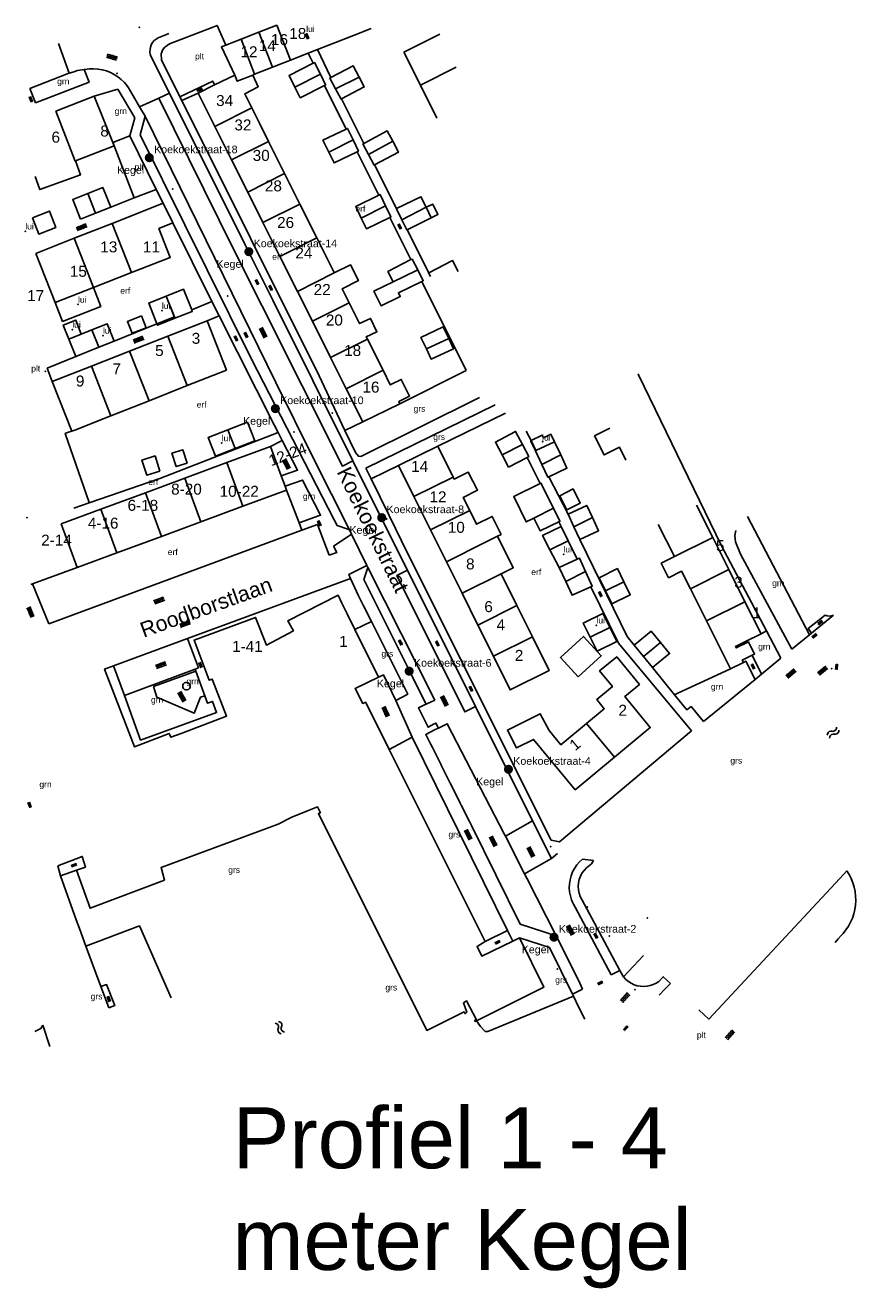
# Model space of a CAD drawing. Header units: metres. Extents: x 14 to 455, y -57 to 161.
# Tile 1 of 2: x 14 to 150, y -57 to 150. Entities that reach past the tile are written whole.
import ezdxf
from ezdxf.enums import TextEntityAlignment as Align

# ---------------------------------------------------------------- set-up
doc = ezdxf.new("R2010")
doc.units = ezdxf.units.M
for name, color, linetype in [('Berm_grn', 94, 'Continuous'), ('Berm_ovh', 7, 'Continuous'), ('inventarisatie', 6, 'Continuous'), ('Kegel', 1, 'Continuous'), ('L1', 8, 'Continuous'), ('Label_Nummeraanduidingreeks', 7, 'Continuous'), ('Label_Openbareruimte', 7, 'Continuous'), ('Label_vlakobject', 7, 'Continuous'), ('Luifel', 20, 'Continuous'), ('Pand_hoofdgebouw', 1, 'Continuous'), ('Pand_tussenmuur', 1, 'Continuous'), ('Put', 10, 'Continuous'), ('Terrein_begroeid', 94, 'Continuous'), ('Terrein_erf', 8, 'Continuous'), ('Terrein_ovh', 7, 'Continuous'), ('Water', 5, 'Continuous'), ('Wegdeel_gvh', 7, 'Continuous'), ('Wegdeel_ovh', 7, 'Continuous')]:
    doc.layers.add(name, color=color, linetype=linetype)
doc.styles.get("Standard").update_dxf_attribs({"font": 'arial.ttf'})

# ---------------------------------------------------------------- blocks, each defined once
blk = doc.blocks.new('OV4', base_point=(187044.501, 366869.112363))
at = {"layer": 'L1'}
for points in [[(187044.59475, 366869.206113), (187044.59475, 366869.174863)], [(187044.71975, 366869.206113), (187044.71975, 366869.174863)], [(187044.84475, 366869.206113), (187044.84475, 366869.174863)], [(187044.501, 366869.174863), (187044.9385, 366869.174863)], [(187044.501, 366869.112363), (187044.9385, 366869.112363)], [(187044.501, 366869.049863), (187044.9385, 366869.049863)], [(187044.53225, 366869.174863), (187044.53225, 366869.112363)], [(187044.53225, 366869.049863), (187044.53225, 366869.018613)], [(187044.59475, 366869.112363), (187044.59475, 366869.049863)], [(187044.65725, 366869.174863), (187044.65725, 366869.112363)], [(187044.65725, 366869.049863), (187044.65725, 366869.018613)], [(187044.71975, 366869.112363), (187044.71975, 366869.049863)], [(187044.78225, 366869.174863), (187044.78225, 366869.112363)], [(187044.78225, 366869.049863), (187044.78225, 366869.018613)], [(187044.84475, 366869.112363), (187044.84475, 366869.049863)], [(187044.90725, 366869.174863), (187044.90725, 366869.112363)], [(187044.90725, 366869.049863), (187044.90725, 366869.018613)]]:
    blk.add_lwpolyline(points, dxfattribs=at)
blk = doc.blocks.new('WATERSYMBOOL', base_point=(187044.501, 366869.112363))
at = {"layer": 'L1'}
for points in [[(187044.001, 366869.262363), (187044.0635, 366869.324863), (187044.1885, 366869.387363), (187044.3135, 366869.387363), (187044.4385, 366869.324863), (187044.501, 366869.262363), (187044.5635, 366869.199863), (187044.6885, 366869.137363), (187044.8135, 366869.137363), (187044.9385, 366869.199863), (187045.001, 366869.262363)], [(187044.001, 366868.962363), (187044.0635, 366869.024863), (187044.1885, 366869.087363), (187044.3135, 366869.087363), (187044.4385, 366869.024863), (187044.501, 366868.962363), (187044.5635, 366868.899863), (187044.6885, 366868.837363), (187044.8135, 366868.837363), (187044.9385, 366868.899863), (187045.001, 366868.962363)]]:
    blk.add_lwpolyline(points, dxfattribs=at)
blk = doc.blocks.new('Kegel')
at = {"layer": 'Kegel'}
blk.add_hatch(color=256, dxfattribs=at).paths.add_polyline_path([(0.8, -0.01, 1), (-0.7, -0.01, 1)])
at = {"layer": 'Kegel', "insert": (-5.25, -1.4), "char_height": 1.25, "width": 4.8, "attachment_point": 1}
blk.add_mtext('Kegel', dxfattribs=at)
at = {"layer": 'Kegel'}
blk.add_attdef('NAME', (0.84, 0.73), '', height=1.25, dxfattribs=at)

msp = doc.modelspace()

# ---------------------------------------------------------------- linework, layer by layer
at = {"layer": 'Berm_grn'}
for p, q in [((58.95, 68.84), (56.86, 74.22)), ((132.49, 69.89), (142.64, 50.48)), ((134.7, 50.65), (135.58, 51.12))]:
    msp.add_line(p, q, dxfattribs=at)
msp.add_lwpolyline([(120.51, 40.66), (121.07, 40.93), (129.71, 44.89)], dxfattribs=at)
at = {"layer": 'Berm_ovh'}
for p, q in [((42.34, 139.35), (39.66, 138.1)), ((54.22, 81.37), (56.15, 82.37)), ((77.44, 33.72), (73.71, 31.66))]:
    msp.add_line(p, q, dxfattribs=at)
for points in [[(39.34, 138.74), (44.74, 141.31), (45.05, 140.67)], [(71.94, 43.54), (72.74, 43.92), (74.76, 39.74)], [(26.41, -7.21), (27.32, -6.86), (28.66, -10.31), (27.71, -10.69)]]:
    msp.add_lwpolyline(points, dxfattribs=at)
at = {"layer": 'Luifel'}
msp.add_line((60.42, 145.89), (61.96, 146.49), dxfattribs=at)
for points in [[(80.59, 118.89), (81.69, 119.43), (80.85, 121.15), (79.75, 120.61)], [(18.89, 104.99), (20.11, 101.89), (26.38, 104.35), (25.17, 107.45)], [(35.6, 101.49), (35.69, 101.27), (38.54, 102.4), (37.1, 106.04), (34.25, 104.9), (35.6, 101.49)], [(23.19, 99.81), (22.28, 102.11), (20.23, 101.29), (21.15, 98.99), (23.19, 99.81)], [(26.04, 97.66), (28.57, 98.67), (28.57, 98.67), (27.45, 101.5), (24.91, 100.49)], [(47.23, 84.11), (44.01, 82.86), (45.19, 79.8), (48.41, 81.04)], [(97.76, 80.72), (100.8, 82.16), (100.22, 83.4), (98.98, 82.81), (98.79, 83.23), (96.96, 82.36), (96.89, 82.33), (97.68, 80.68), (97.76, 80.72)], [(104.54, 62.88), (103.07, 65.89), (103.06, 65.89), (100.04, 64.41), (101.6, 61.53)], [(109.88, 51.7), (108.75, 54), (105.52, 52.42), (106.65, 50.12)]]:
    msp.add_lwpolyline(points, dxfattribs=at)
for p in [(60.08, 149.05), (14, 116.68), (22.64, 104.67), (36.4, 103.65), (21.71, 100.55), (26.74, 99.58), (46.21, 81.95), (98.85, 82.17), (102.29, 63.68), (107.7, 52.06)]:
    msp.add_point(p, dxfattribs=at)
at = {"layer": 'Pand_hoofdgebouw'}
for p, q in [((55.26, 150.46), (52.32, 149.32)), ((67.82, 148.8), (70.75, 149.96)), ((49.39, 148.18), (46.9, 147.21)), ((52.32, 149.32), (49.39, 148.18)), ((61.96, 146.49), (64.89, 147.65)), ((64.89, 147.65), (67.82, 148.8)), ((57.49, 144.73), (60.42, 145.89)), ((76.12, 146.05), (78.83, 140.65)), ((51.62, 142.43), (54.55, 143.58)), ((54.55, 143.58), (57.49, 144.73)), ((48.37, 142.29), (45.05, 140.67)), ((51.31, 142.3), (51.62, 142.43)), ((45.05, 140.67), (42.34, 139.35)), ((42.34, 139.35), (45.09, 133.86)), ((78.83, 140.65), (81.53, 135.25)), ((25.32, 138.84), (18.99, 136.39)), ((28.35, 131.23), (25.32, 138.84)), ((45.09, 133.86), (47.83, 128.39)), ((28.57, 130.7), (28.35, 131.23)), ((56.54, 126.14), (53.9, 131.42)), ((22.24, 128.22), (28.57, 130.7)), ((47.83, 128.39), (50.48, 123.1)), ((59.05, 121.13), (56.54, 126.14)), ((50.48, 123.1), (52.98, 118.1)), ((25.53, 119.65), (28.01, 120.63)), ((36.6, 121.29), (28.25, 117.98)), ((38.22, 118.04), (36.6, 121.29)), ((61.82, 115.6), (59.05, 121.13)), ((80.59, 118.89), (79.75, 120.61)), ((23.06, 118.66), (25.53, 119.65)), ((76.63, 116.93), (80.59, 118.89)), ((28.25, 117.98), (22, 115.53)), ((52.98, 118.1), (55.76, 112.56)), ((22, 115.53), (15.72, 113.06)), ((55.76, 112.56), (58.63, 106.81)), ((25.17, 107.45), (31.42, 109.9)), ((25.17, 107.45), (18.89, 104.99)), ((58.63, 106.81), (61.09, 101.91)), ((43.84, 101.99), (37.4, 99.47)), ((61.09, 101.91), (64.06, 95.97)), ((24.91, 100.49), (26.04, 97.66)), ((22.27, 96.16), (26.04, 97.66)), ((37.4, 99.47), (31.12, 97.01)), ((72.68, 93.88), (70.12, 99.01)), ((31.12, 97.01), (24.86, 94.56)), ((64.06, 95.97), (66.63, 90.85)), ((24.86, 94.56), (18.4, 92.03)), ((18.4, 92.03), (21.63, 83.89)), ((34.3, 88.89), (40.57, 91.36)), ((66.63, 90.85), (69.35, 85.41)), ((28.04, 86.42), (34.3, 88.89)), ((69.35, 85.41), (75.42, 88.4)), ((48.41, 81.04), (47.23, 84.11)), ((54.22, 81.37), (47.07, 78.73)), ((56, 76.57), (54.22, 81.37)), ((81.66, 81.43), (75.24, 78.24)), ((84.18, 76.35), (81.66, 81.43)), ((47.07, 78.73), (40.18, 76.19)), ((75.24, 78.24), (77.76, 73.16)), ((40.18, 76.19), (33.7, 73.79)), ((56.62, 74.88), (56, 76.57)), ((56.86, 74.22), (56.62, 74.88)), ((33.7, 73.79), (26.37, 71.09)), ((49.71, 71.58), (56.86, 74.22)), ((77.76, 73.16), (80.48, 67.7)), ((26.37, 71.09), (19.89, 68.69)), ((42.82, 69.04), (49.71, 71.58)), ((126.76, 66.47), (124.11, 71.75)), ((36.34, 66.64), (42.82, 69.04)), ((103.03, 70.28), (104.01, 68.21)), ((117.83, 68.59), (120.47, 63.32)), ((29.01, 63.94), (36.34, 66.64)), ((80.48, 67.7), (83.07, 62.48)), ((103.06, 65.89), (101.89, 68.28)), ((104.01, 68.21), (104.99, 66.13)), ((129.4, 61.2), (126.76, 66.47)), ((22.53, 61.54), (29.01, 63.94)), ((83.07, 62.48), (85.64, 57.3)), ((101.6, 61.53), (104.54, 62.88)), ((15.2, 58.84), (22.53, 61.54)), ((94.65, 55.28), (92.06, 60.49)), ((101.6, 61.53), (102.65, 59.24)), ((132.05, 55.93), (129.4, 61.2)), ((14.88, 58.72), (15.2, 58.84)), ((85.64, 57.3), (88.23, 52.09)), ((123.11, 58.05), (125.76, 52.77)), ((97.19, 50.16), (94.65, 55.28)), ((134.7, 50.65), (132.05, 55.93)), ((88.23, 52.09), (90.78, 46.97)), ((125.76, 52.77), (129.71, 44.89)), ((71.94, 43.54), (68.08, 51.36)), ((106.65, 50.12), (109.88, 51.7)), ((113.88, 48.77), (115.42, 46.91)), ((115.42, 46.91), (116.9, 45.12)), ((89.46, 0.2), (73.71, 31.66)), ((95.07, 0.79), (93.96, 0.25))]:
    msp.add_line(p, q, dxfattribs=at)
for points in [[(46.9, 147.21), (46.16, 146.92), (48.37, 142.29)], [(61.24, 144.23), (57.27, 142.25), (58.22, 140.34)], [(62.4, 142.42), (61.44, 144.34), (61.24, 144.23)], [(68.76, 141.94), (67.76, 143.82), (64.13, 141.9)], [(51.16, 136.9), (49.99, 139.24), (52.22, 140.39), (51.31, 142.3)], [(63.06, 140.57), (63.27, 140.67), (62.4, 142.42)], [(64.13, 141.9), (63.96, 141.81), (64.89, 140.06)], [(65.88, 138.41), (69.59, 140.36), (68.76, 141.94)], [(58.22, 140.34), (59.1, 138.59), (63.06, 140.57)], [(64.89, 140.06), (65.79, 138.36), (65.88, 138.41)], [(53.9, 131.42), (52.42, 134.39), (51.16, 136.9)], [(66.61, 133.44), (62.83, 131.6), (63.79, 129.63)], [(67.76, 131.67), (66.84, 133.56), (66.61, 133.44)], [(74.27, 131.44), (73.37, 133.13), (69.54, 131.1)], [(68.46, 129.73), (68.65, 129.83), (67.76, 131.67)], [(69.54, 131.1), (69.38, 131.01), (70.31, 129.27)], [(71.3, 127.58), (75.21, 129.65), (74.27, 131.44)], [(63.79, 129.63), (64.64, 127.88), (68.46, 129.73)], [(70.31, 129.27), (71.22, 127.54), (71.3, 127.58)], [(15.62, 125.64), (16.4, 123.51), (23.07, 125.96), (22.24, 128.22)], [(24.26, 122.86), (21.78, 121.87), (23.06, 118.66)], [(28.01, 120.63), (26.73, 123.84), (24.26, 122.86)], [(72.01, 122.6), (68.2, 120.74), (69.12, 118.84)], [(73.1, 120.87), (72.21, 122.69), (72.01, 122.6)], [(73.82, 118.96), (73.99, 119.04), (73.1, 120.87)], [(74.9, 120.39), (74.88, 120.37), (75.77, 118.56)], [(79.75, 120.61), (78.89, 122.35), (74.9, 120.39)], [(15.19, 118.91), (16.21, 116.23), (16.21, 116.23), (18.99, 117.3), (17.97, 119.98), (15.19, 118.91)], [(69.12, 118.84), (69.97, 117.09), (73.82, 118.96)], [(75.77, 118.56), (76.58, 116.91), (76.63, 116.93)], [(31.42, 109.9), (37.79, 112.4), (35.91, 117.13), (38.22, 118.04)], [(64.69, 109.84), (64.65, 109.94), (61.82, 115.6)], [(78.37, 110.34), (77.45, 112.12), (77.27, 112.03)], [(67.15, 104.94), (65.99, 107.26), (68.65, 108.59), (67.36, 111.17), (64.69, 109.84)], [(77.27, 112.03), (73.48, 110.07), (74.35, 108.39)], [(79.05, 108.45), (79.29, 108.57), (78.37, 110.34)], [(85.02, 110.1), (84.1, 111.88), (80.17, 109.85)], [(74.35, 108.39), (71.19, 106.87), (72.37, 104.45), (75.52, 105.97), (75.21, 106.6), (79.05, 108.45)], [(80.17, 109.85), (80.16, 109.85), (80.47, 109.26)], [(41.3, 103.78), (39.96, 107.17), (37.1, 106.04), (38.45, 102.63)], [(38.45, 102.63), (38.54, 102.4), (41.4, 103.54), (41.3, 103.78)], [(70.12, 99.01), (69.93, 99.37), (71.68, 100.18), (70.65, 102.39), (68.85, 101.54), (67.15, 104.94)], [(33.08, 102.79), (30.76, 101.89), (31.52, 99.94), (33.84, 100.84), (33.08, 102.79)], [(40.57, 91.36), (47, 93.9), (43.84, 101.99)], [(24.91, 100.49), (23.19, 99.81), (21.15, 98.99), (22.27, 96.16)], [(83.48, 99.1), (82.55, 101.02), (78.9, 99.26), (79.8, 97.39)], [(79.8, 97.39), (80.57, 95.72), (84.26, 97.42), (83.48, 99.1)], [(75.42, 88.4), (75.25, 88.75), (77.05, 89.65), (75.68, 92.39), (73.88, 91.48), (72.68, 93.88)], [(21.63, 83.89), (22.12, 84.08), (28.04, 86.42)], [(48.41, 81.04), (51.63, 82.29), (50.45, 85.35), (47.23, 84.11)], [(94.29, 83.76), (91.12, 82.1), (92.21, 80.03)], [(95.55, 81.72), (94.44, 83.84), (94.29, 83.76)], [(109.91, 84.38), (107.39, 83.11), (108.94, 80.01), (111.47, 81.28), (112.54, 79.14)], [(96.34, 79.59), (96.59, 79.72), (95.55, 81.72)], [(101.83, 79.99), (100.8, 82.16), (97.76, 80.72)], [(36.07, 77.36), (35.28, 79.83), (33.14, 79.15), (33.93, 76.67), (36.07, 77.36)], [(40.55, 78.65), (39.84, 80.85), (38.06, 80.28), (38.76, 78.08), (40.55, 78.65)], [(92.21, 80.03), (93.27, 77.99), (96.34, 79.59)], [(97.76, 80.72), (97.68, 80.68), (98.74, 78.44)], [(99.88, 76.41), (102.86, 77.83), (101.83, 79.99)], [(86.9, 70.89), (85.84, 73.02), (88.16, 74.2), (86.63, 77.19), (84.34, 76.03), (84.18, 76.35)], [(98.74, 78.44), (99.73, 76.34), (99.88, 76.41)], [(98.44, 75.32), (94.12, 73.17), (96.19, 69.02), (97.42, 69.63)], [(100.63, 71.27), (98.58, 75.39), (98.44, 75.32)], [(102.85, 71.01), (105.03, 72.11), (103.87, 74.41), (101.69, 73.3), (102.85, 71.01)], [(91.48, 66.66), (92.06, 66.95), (90.59, 69.92), (88.01, 68.64), (86.9, 70.89)], [(101.52, 69.04), (101.69, 69.13), (100.63, 71.27)], [(107.04, 69.71), (106.09, 71.71), (103.03, 70.28)], [(97.42, 69.63), (98.47, 67.53), (101.52, 69.04)], [(104.99, 66.13), (108.05, 67.56), (107.04, 69.71)], [(92.06, 60.49), (94.05, 61.48), (91.48, 66.66)], [(101.89, 68.28), (98.87, 66.8), (100.04, 64.41), (103.06, 65.89)], [(105.91, 60.89), (104.92, 63.05), (104.54, 62.88)], [(120.47, 63.32), (118.32, 62.24), (119.52, 59.85), (121.67, 60.92), (123.11, 58.05)], [(106.76, 58.37), (107.01, 58.49), (105.91, 60.89)], [(112.19, 59.2), (111.13, 61.35), (108.12, 59.85), (109.17, 57.72)], [(102.65, 59.24), (103.69, 56.97), (106.76, 58.37)], [(109.17, 57.72), (110.24, 55.58), (113.25, 57.07), (112.19, 59.2)], [(68.08, 51.36), (66.81, 53.93), (65.95, 55.66), (65.31, 56.97), (57.05, 52.76), (57.97, 51.16), (53.56, 48.8), (51.77, 53.35), (41.72, 49.63), (44.17, 43.05), (44.66, 43.22), (46.98, 37.15), (39.56, 34.33), (37.87, 33.69), (37.61, 34.33), (31.9, 32.13), (27.38, 43.9)], [(90.78, 46.97), (93.52, 41.45), (99.93, 44.64), (97.19, 50.16)], [(104.71, 43.59), (108.48, 47.05), (105.56, 50.23), (101.79, 46.77), (104.71, 43.59)], [(106.65, 50.12), (107.81, 47.83), (111.01, 49.4), (109.88, 51.7)], [(118.19, 49.22), (116.66, 51.07), (113.88, 48.77)], [(133.23, 47.14), (133.63, 47.34), (132.62, 49.34), (130.62, 48.34), (130.5, 48.57), (132.16, 49.4), (134.7, 50.65)], [(116.9, 45.12), (119.68, 47.42), (118.19, 49.22)], [(110.67, 30.43), (116.53, 35.28), (112.33, 40.36), (114.75, 42.36), (111.01, 46.88), (108.21, 44.56), (110.32, 42.01), (107.74, 39.87), (108.98, 38.37), (106.08, 35.96)], [(129.71, 44.89), (129.71, 44.89), (131.82, 45.95)], [(131.82, 45.95), (131.62, 46.33), (133.23, 47.14)], [(73.71, 31.66), (73.51, 32.05), (69.8, 39.46), (69.35, 39.24), (68.11, 41.69), (71.94, 43.54)], [(106.08, 35.96), (101.86, 32.47), (99.91, 34.79), (98.48, 37.56), (93.1, 34.88), (94.57, 31.94), (97.38, 33.34), (104.21, 25.09), (110.67, 30.43)], [(55.5, 19.46), (57.72, 20.61), (60.29, 21.61)], [(60.29, 21.61), (61.95, 22.26), (62.4, 21.32), (62.09, 21.18), (79.89, -14.4), (86, -11.36), (86.16, -11.67)], [(22.4, 11.88), (24.63, 5.65), (36.81, 10.28), (36.27, 12.31), (55.5, 19.46)], [(22.33, 13.76), (23.34, 14.16), (23.87, 12.41), (22.4, 11.88)], [(88.04, -12.8), (99.07, -7.28), (95.07, 0.79)], [(93.96, 0.25), (88.89, -2.21), (88.12, -0.61), (89.46, 0.2)], [(86.16, -11.67), (86.45, -11.42), (85.87, -9.88), (86.36, -9.53), (88.03, -12.64), (87.7, -12.78), (87.8, -12.92), (88.04, -12.8)]]:
    msp.add_lwpolyline(points, dxfattribs=at)
at = {"layer": 'Pand_tussenmuur'}
for p, q in [((76.12, 146.05), (81.99, 149)), ((84.7, 143.6), (78.83, 140.65)), ((58.22, 140.34), (62.4, 142.42)), ((64.89, 140.06), (68.76, 141.94)), ((45.09, 133.86), (51.16, 136.9)), ((53.9, 131.42), (47.83, 128.39)), ((67.76, 131.67), (63.79, 129.63)), ((70.31, 129.27), (74.27, 131.44)), ((50.48, 123.1), (56.54, 126.14)), ((25.53, 119.65), (24.26, 122.86)), ((59.05, 121.13), (52.98, 118.1)), ((73.1, 120.87), (69.12, 118.84)), ((79.75, 120.61), (75.77, 118.56)), ((28.25, 117.98), (31.42, 109.9)), ((25.17, 107.45), (22, 115.53)), ((55.76, 112.56), (61.82, 115.6)), ((18.89, 104.99), (15.72, 113.06)), ((58.63, 106.81), (64.69, 109.84)), ((67.15, 104.94), (61.09, 101.91)), ((40.57, 91.36), (37.4, 99.47)), ((64.06, 95.97), (70.12, 99.01)), ((83.48, 99.1), (79.8, 97.39)), ((34.3, 88.89), (31.12, 97.01)), ((24.86, 94.56), (28.04, 86.42)), ((72.68, 93.88), (66.63, 90.85)), ((92.21, 80.03), (95.55, 81.72)), ((101.83, 79.99), (98.74, 78.44)), ((49.71, 71.58), (47.07, 78.73)), ((40.18, 76.19), (42.82, 69.04)), ((77.76, 73.16), (84.18, 76.35)), ((33.7, 73.79), (36.34, 66.64)), ((29.01, 63.94), (26.37, 71.09)), ((86.9, 70.89), (80.48, 67.7)), ((97.42, 69.63), (100.63, 71.27)), ((19.89, 68.69), (22.53, 61.54)), ((107.04, 69.71), (104.01, 68.21)), ((120.47, 63.32), (126.76, 66.47)), ((85.64, 57.3), (92.06, 60.49)), ((102.65, 59.24), (105.91, 60.89)), ((129.4, 61.2), (123.11, 58.05)), ((112.19, 59.2), (109.17, 57.72)), ((94.65, 55.28), (88.23, 52.09)), ((125.76, 52.77), (132.05, 55.93)), ((97.19, 50.16), (90.78, 46.97)), ((118.19, 49.22), (115.42, 46.91)), ((106.08, 35.96), (110.67, 30.43))]:
    msp.add_line(p, q, dxfattribs=at)
for points in [[(57.49, 144.73), (57.48, 144.75), (55.26, 150.46)], [(51.62, 142.43), (51.61, 142.47), (49.39, 148.18)], [(52.32, 149.32), (54.54, 143.61), (54.55, 143.58)], [(48.37, 142.29), (48.78, 141.28), (51.31, 142.3)], [(22.24, 128.22), (22.16, 128.2), (18.99, 136.39)], [(74.35, 108.39), (78.19, 110.25), (78.37, 110.34)], [(83.07, 62.48), (89.49, 65.67), (91.48, 66.66)]]:
    msp.add_lwpolyline(points, dxfattribs=at)
at = {"layer": 'Put'}
for p in [(32.69, 150.11), (29.03, 142.56), (38.15, 123.59), (47.17, 106.04), (17.3, 93.68), (64.35, 86.89), (58.1, 83.75), (14.3, 69.68), (73.3, 69.51), (146.26, 44.94), (100.16, 15.73), (106.22, 5.84), (116.04, 4.06), (109.81, 1.08), (101.3, -4.32), (113.99, -7.72)]:
    msp.add_point(p, dxfattribs=at)
at = {"layer": 'Terrein_begroeid'}
for p, q in [((31.13, 132.31), (28.35, 131.23)), ((28.57, 130.7), (31.88, 122.14)), ((86.33, 93.83), (75.42, 88.4)), ((69.35, 85.41), (66.43, 84.02)), ((81.66, 81.43), (92.77, 86.85)), ((70.74, 76.07), (75.24, 78.24)), ((21.96, 71.24), (24.49, 72.12)), ((112.15, -5.62), (115.42, -2.08))]:
    msp.add_line(p, q, dxfattribs=at)
for points in [[(24.49, 72.12), (24.48, 72.17), (20.54, 83.52), (20.91, 83.65), (21.63, 83.89)], [(104.73, 8.67), (104.84, 8.11), (105.03, 7.58)], [(37.92, -9.03), (32.73, 2.76), (23.95, -0.57)]]:
    msp.add_lwpolyline(points, dxfattribs=at)
at = {"layer": 'Terrein_erf'}
msp.add_lwpolyline([(24.49, 72.12), (36.09, 76.15), (55.49, 83.65)], dxfattribs=at)
at = {"layer": 'Terrein_ovh'}
for p, q in [((70.78, 52.69), (68.08, 51.36)), ((41.97, 44.55), (41.85, 44.88)), ((41.97, 44.55), (43.43, 40.51))]:
    msp.add_line(p, q, dxfattribs=at)
for points in [[(43.43, 40.51), (42.74, 40.26), (41.71, 37.65), (35.57, 40.28), (35.04, 42), (41.97, 44.55)], [(39.82, 42.08), (39.86, 41.86), (39.96, 41.67), (40.13, 41.53), (40.33, 41.46), (40.55, 41.46), (40.76, 41.53), (40.92, 41.67), (41.03, 41.86), (41.07, 42.08), (41.03, 42.29), (40.92, 42.48), (40.76, 42.62), (40.55, 42.69), (40.33, 42.69), (40.13, 42.62), (39.96, 42.48), (39.86, 42.29), (39.82, 42.08)], [(30.27, 40.56), (32.9, 33.23), (45.39, 37.74), (44.73, 39.58), (43.87, 39.27), (43.43, 40.51)]]:
    msp.add_lwpolyline(points, dxfattribs=at)
at = {"layer": 'Wegdeel_gvh'}
for p, q in [((147.36, 0.61), (146.88, 0.05)), ((124.48, -10.99), (126.13, -12.53)), ((18.05, -17), (16.86, -13.54))]:
    msp.add_line(p, q, dxfattribs=at)
for points in [[(147.36, 0.61), (147.84, 1.16), (148.17, 1.53), (148.63, 2.1), (149.03, 2.72), (149.38, 3.36), (149.67, 4.03), (149.9, 4.73), (150.07, 5.44), (150.18, 6.17), (150.22, 6.9), (150.2, 7.63), (150.12, 8.37), (149.97, 9.09), (149.75, 9.81), (149.48, 10.5), (149.15, 11.16), (148.75, 11.79)], [(117.97, -8.63), (118.9, -7.62), (119.84, -6.68)]]:
    msp.add_lwpolyline(points, dxfattribs=at)
at = {"layer": 'Wegdeel_ovh'}
for p, q in [((19.43, 147.5), (21.19, 142.6)), ((61.24, 144.23), (60.42, 145.89)), ((14.72, 140.11), (15.68, 137.76)), ((29.18, 140), (25.32, 138.84)), ((35.88, 138.52), (37.64, 139.32)), ((66.61, 133.44), (63.06, 140.57)), ((32.76, 137.1), (35.88, 138.52)), ((32.76, 137.1), (33.69, 135.53)), ((39.66, 138.1), (39.34, 138.74)), ((65.88, 138.41), (69.54, 131.1)), ((35.49, 123.54), (31.13, 132.31)), ((72.01, 122.6), (68.46, 129.73)), ((71.3, 127.58), (74.9, 120.39)), ((31.88, 122.14), (35.49, 123.54)), ((35.49, 123.54), (36.6, 121.29)), ((28.01, 120.63), (31.88, 122.14)), ((77.27, 112.03), (73.82, 118.96)), ((44.62, 105.15), (38.22, 118.04)), ((76.63, 116.93), (80.17, 109.85)), ((86.33, 93.83), (79.05, 108.45)), ((41.3, 103.78), (44.62, 105.15)), ((45.79, 102.79), (44.62, 105.15)), ((45.79, 102.79), (43.84, 101.99)), ((17.61, 94.23), (22.27, 96.16)), ((18.4, 92.03), (17.61, 94.23)), ((69.04, 79.74), (88.52, 89.41)), ((91.1, 88.22), (69.88, 77.82)), ((56.15, 82.37), (55.49, 83.65)), ((72.51, 69.46), (67.73, 79.04)), ((98.44, 75.32), (96.34, 79.59)), ((69.88, 77.82), (70.74, 76.07)), ((70.74, 76.07), (73.69, 70.04)), ((99.88, 76.41), (103.03, 70.28)), ((62.11, 69.99), (58.95, 68.84)), ((59.39, 67.64), (58.95, 68.84)), ((72.51, 69.46), (76.69, 61.09)), ((101.89, 68.28), (101.52, 69.04)), ((17.85, 52.32), (59.39, 67.64)), ((67.17, 67.7), (67.51, 67.02)), ((70.04, 61.87), (67.51, 67.02)), ((104.54, 62.88), (103.06, 65.89)), ((87.85, 38.73), (76.69, 61.09)), ((15.2, 58.84), (17.85, 52.32)), ((67.37, 59.75), (40.61, 49.88)), ((142.95, 50.74), (146.59, 53.71)), ((28.47, 45.4), (40.61, 49.88)), ((137.93, 46.64), (135.58, 51.12)), ((139.74, 48.12), (142.64, 50.48)), ((142.64, 50.48), (142.95, 50.74)), ((133.23, 47.14), (134.75, 44.04)), ((134.75, 44.04), (137.93, 46.64)), ((30.27, 40.56), (28.47, 45.4)), ((41.85, 44.88), (30.27, 40.56)), ((116.9, 45.12), (120.51, 40.66)), ((134.75, 44.04), (133.71, 43.19)), ((125.23, 36.26), (133.71, 43.19)), ((77.44, 33.72), (74.76, 39.74)), ((87.85, 38.73), (97.2, 20.01)), ((92.75, 17.48), (97.2, 20.01)), ((97.2, 20.01), (100.3, 13.79)), ((100.34, 13.83), (101.32, 14.64)), ((19.33, 12.59), (22.33, 13.76)), ((19.79, 10.94), (19.33, 12.59)), ((100.3, 13.79), (95.89, 11.31)), ((100.3, 13.79), (100.34, 13.83)), ((105.38, 13.71), (107.19, 13.48)), ((107.19, 13.48), (106.9, 12.92)), ((22.4, 11.88), (19.79, 10.94)), ((89.46, 0.2), (93.11, 1.99)), ((93.96, 0.25), (93.11, 1.99)), ((23.95, -0.57), (26.41, -7.21)), ((110.1, -5.28), (111.53, -4.57)), ((27.32, -9.66), (26.41, -7.21)), ((103.76, -8.46), (105.43, -7.62)), ((27.71, -10.69), (27.32, -9.66)), ((103.91, -8.77), (103.76, -8.46)), ((103.91, -8.77), (104.77, -10.5)), ((105.77, -12.57), (104.77, -10.5))]:
    msp.add_line(p, q, dxfattribs=at)
for points in [[(46.9, 147.21), (45.46, 150.44), (44.63, 150.12), (37.65, 147.42)], [(34.45, 146.07), (34.46, 146.48), (34.53, 146.88), (34.67, 147.27), (34.87, 147.62), (35.14, 147.94), (35.45, 148.21), (35.8, 148.41), (37.15, 148.94), (37.53, 149.09)], [(37.65, 147.42), (36.89, 146.85), (36.58, 146.47), (36.31, 145.78), (36.32, 144.78), (39.34, 138.74)], [(37.64, 139.32), (36.72, 141.14), (36.55, 141.5), (34.61, 145.38), (34.51, 145.72), (34.45, 146.07)], [(61.96, 146.49), (64.08, 142.01), (64.13, 141.9)], [(23.65, 143.2), (23.81, 143.23), (24.5, 143.32), (25.21, 143.34), (25.92, 143.28), (26.62, 143.16), (27.3, 142.97), (27.96, 142.71), (28.59, 142.39), (29.19, 142), (29.74, 141.56), (30.25, 141.06), (30.7, 140.51)], [(21.19, 142.6), (21.05, 142.56), (14.72, 140.11)], [(23.65, 143.2), (24.45, 141.13), (15.68, 137.76)], [(21.19, 142.6), (21.78, 142.78), (22.58, 143.02), (23.65, 143.2)], [(31.13, 132.31), (31.97, 135.3), (29.18, 140)], [(30.7, 140.51), (30.94, 140.18), (31.46, 139.29), (32.76, 137.1)], [(37.64, 139.32), (50.06, 114.43), (54.58, 105.38), (67.73, 79.04)], [(67.73, 79.04), (66.01, 78.18), (52.8, 104.49), (48.29, 113.55), (35.88, 138.52)], [(39.66, 138.1), (62.18, 92.96), (66.43, 84.02)], [(67.17, 67.7), (67.05, 67.74), (65.18, 68.4), (64.64, 69.37), (53.98, 90.09), (51.14, 95.61), (32.84, 132.47), (33.69, 135.53)], [(33.69, 135.53), (55.08, 91.87), (61.3, 79.43), (67.17, 67.7)], [(26.04, 97.66), (28.57, 98.67), (35.6, 101.49), (38.45, 102.63)], [(55.49, 83.65), (54.9, 84.82), (45.79, 102.79)], [(135.58, 51.12), (128.22, 65.09), (114.58, 93.12), (114.51, 93.28)], [(66.43, 84.02), (68.16, 80.37), (68.64, 79.78), (69.04, 79.74)], [(96.19, 83.91), (96.96, 82.36), (97.76, 80.72)], [(56.15, 82.37), (58.66, 77.5), (56, 76.57)], [(56.62, 74.88), (59.49, 75.88), (62.45, 70.11), (62.11, 69.99)], [(59.39, 67.64), (61.95, 68.59), (63.83, 63.53)], [(73.69, 70.04), (76.76, 63.78), (100.24, 16.8)], [(67.51, 67.02), (67.12, 66.74), (64.57, 65.03)], [(130.57, 67.6), (130.39, 66.77), (130.52, 65.77), (131.35, 63.74), (139.74, 48.12)], [(64.57, 65.03), (65.09, 63.99), (63.83, 63.53)], [(104.99, 66.13), (112.73, 50.24), (113.88, 48.77)], [(67.37, 59.75), (67.07, 60.41), (70.04, 61.87)], [(79.76, 39.12), (77.98, 42.69), (76.7, 45.25), (69.54, 59.59), (70.21, 61.54)], [(70.21, 61.54), (70.05, 61.86), (70.04, 61.87)], [(70.21, 61.54), (81.16, 39.79), (79.76, 39.12)], [(76.69, 61.09), (74.97, 60.23), (86.08, 37.85), (87.85, 38.73)], [(70.78, 52.69), (69.49, 55.27), (68.66, 56.9), (67.37, 59.75)], [(123.26, 34.76), (111.31, 49.1), (106.76, 58.37)], [(74.76, 39.74), (76.75, 40.78), (73.03, 48.2), (70.78, 52.69)], [(142.95, 50.74), (142.43, 51.51), (145.21, 53.7), (145.54, 53.6), (145.9, 53.57), (146.25, 53.6), (146.59, 53.71)], [(40.61, 49.88), (42.4, 45.08), (41.85, 44.88)], [(133.71, 43.19), (132.21, 46.15), (131.82, 45.95)], [(28.47, 45.4), (27.01, 44.86), (27.38, 43.9)], [(120.51, 40.66), (122.52, 38.17), (123.21, 38.73), (125.23, 36.26)], [(81.76, 35.21), (81.37, 36.02), (81.07, 35.87), (80.06, 35.34), (78.48, 38.5), (79.5, 38.99), (79.76, 39.12)], [(81.76, 35.21), (83.21, 35.91), (92.57, 17.85), (92.75, 17.48)], [(93.11, 1.99), (85.24, 17.95), (77.44, 33.72)], [(101.07, 1.1), (95.2, 3.01), (87.19, 19.24), (86.92, 19.77), (85.52, 22.57), (85.36, 22.88), (83.95, 25.69), (83.72, 26.15), (82.3, 28.98), (82.16, 29.27), (80.79, 31.99), (80.48, 32.61), (79.7, 34.16), (81.23, 34.94), (81.76, 35.21)], [(100.24, 16.8), (101.61, 16.53), (123.26, 34.76)], [(95.89, 11.31), (93.38, 16.24), (92.86, 17.28), (92.75, 17.48)], [(105.38, 13.71), (104.89, 13.26), (104.46, 12.75), (104.09, 12.19), (103.78, 11.6), (103.54, 10.98), (103.36, 10.33), (103.27, 9.67), (103.24, 9.01), (103.29, 8.34), (103.42, 7.68), (103.61, 7.04)], [(106.9, 12.92), (106.06, 12.25), (105.66, 11.85), (105.32, 11.39), (105.05, 10.89), (104.86, 10.36), (104.73, 9.8), (104.69, 9.24), (104.73, 8.67)], [(19.79, 10.94), (22.34, 3.76), (22.88, 2.31), (23.95, -0.57)], [(101.07, 1.1), (96.25, 10.59), (95.89, 11.31)], [(148.75, 11.79), (147.6, 10.55), (126.13, -12.53)], [(105.03, 7.58), (104.84, 8.11), (104.73, 8.67)], [(103.61, 7.04), (103.76, 6.67), (103.94, 6.3), (104.21, 5.8), (110.1, -5.28)], [(105.03, 7.58), (105.29, 7.08), (111.53, -4.57)], [(103.76, -8.46), (99.97, -0.8), (95.07, 0.79)], [(105.43, -7.62), (104.76, -6.17), (101.07, 1.1)], [(111.53, -4.57), (111.94, -5.33), (112.15, -5.62)], [(112.15, -5.62), (112.52, -6.02), (112.93, -6.37), (113.38, -6.66), (113.87, -6.89), (114.38, -7.05), (114.9, -7.15), (115.44, -7.18), (115.97, -7.15), (116.5, -7.04), (117.01, -6.87), (117.49, -6.64), (117.94, -6.34), (118.66, -5.59), (119.84, -6.68)], [(88.04, -12.8), (88.65, -13.76), (89.43, -14.55), (89.89, -14.57), (103.91, -8.77)], [(15.55, -14.55), (16.57, -14.06), (16.86, -13.54)]]:
    msp.add_lwpolyline(points, dxfattribs=at)

# ---------------------------------------------------------------- block references
at = {"layer": 'Berm_ovh'}
for p, xscale, yscale, rotation in [((42.21, 139.71), 2, 2, 25.39171817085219), ((56.44, 79.27), 4, 4, 297.1967062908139), ((147.05, 44.82), 2, 2, 84.59261259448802), ((72.77, 38.69), 4, 4, 294.0577745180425), ((27.54, -8.83), 2, 2, 290.3864327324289)]:
    msp.add_blockref('OV4', p, dxfattribs=dict(at, xscale=xscale, yscale=yscale, rotation=rotation))
at = {"layer": 'inventarisatie'}
for p, values in [((34.29, 128.75), {'NAME': 'Koekoekstraat-18'}), ((50.62, 113.34), {'NAME': 'Koekoekstraat-14'}), ((54.97, 87.6), {'NAME': 'Koekoekstraat-10'}), ((72.42, 69.72), {'NAME': 'Koekoekstraat-8'}), ((76.92, 44.54), {'NAME': 'Koekoekstraat-6'}), ((93.21, 28.45), {'NAME': 'Koekoekstraat-4'}), ((100.68, 0.91), {'NAME': 'Koekoekstraat-2'})]:
    msp.add_blockref('Kegel', p, dxfattribs=at).add_auto_attribs(values)
at = {"layer": 'Terrein_ovh'}
for p, xscale, yscale, rotation in [((42.59, 45.94), 2, 2, 290.4511488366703), ((39.26, 41.1), 4, 4, 300.000000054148)]:
    msp.add_blockref('OV4', p, dxfattribs=dict(at, xscale=xscale, yscale=yscale, rotation=rotation))
at = {"layer": 'Water', "xscale": 2, "yscale": 2}
for p, rotation in [((146.51, 34.44), 40.85711895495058), ((55.76, -13.93), 299.3153992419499)]:
    msp.add_blockref('WATERSYMBOOL', p, dxfattribs=dict(at, rotation=rotation))
at = {"layer": 'Wegdeel_ovh'}
for p, xscale, yscale, rotation in [((60.08, 149.05), 2, 2, 291.2364492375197), ((27.37, 145.47), 4, 4, 344.3182402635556), ((14.75, 138.74), 2, 2, 291.8602865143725), ((22.42, 117.03), 4, 4, 21.426197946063), ((75.24, 117.86), 2, 2, 296.2724439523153), ((51.8, 108.71), 2, 2, 296.4966579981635), ((54.07, 107.8), 2, 2, 296.5147618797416), ((50.01, 100.06), 2, 2, 296.0996149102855), ((52.63, 100.84), 4, 4, 296.0996149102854), ((31.76, 98.59), 4, 4, 21.36890141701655), ((48.35, 99.49), 2, 2, 296.4050127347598), ((62.02, 69.17), 2, 2, 296.3846727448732), ((35.14, 55.82), 4, 4, 20.25042135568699), ((108.16, 57.57), 2, 2, 295.9575803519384), ((14.52, 55.03), 4, 4, 292.1052066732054), ((39.39, 51.97), 4, 4, 20.2509335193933), ((144.06, 52.23), 2, 2, 38.27008148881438), ((143.12, 50.04), 2, 2, 39.25001479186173), ((75.35, 49.64), 2, 2, 296.5186876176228), ((81.41, 49.45), 2, 2, 296.4204325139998), ((35.44, 45.22), 4, 4, 20.45021040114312), ((133.19, 45.67), 2, 2, 296.8975779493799), ((138.92, 43.6), 4, 4, 39.51178489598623), ((144.11, 44.07), 4, 4, 39.60853308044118), ((86.91, 42.03), 2, 2, 296.5281271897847), ((82.35, 40.43), 4, 4, 296.7334438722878), ((14.55, 23.01), 2, 2, 290.2022311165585), ((86.25, 18.51), 3.999999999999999, 4, 296.2969890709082), ((90.38, 17.41), 4, 4, 296.259227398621), ((96.53, 15.65), 4, 4, 296.9495186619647), ((21.58, 12.55), 2, 2, 21.41524065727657), ((102.99, 2.82), 4, 4, 297.9838832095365), ((91.08, -0.11), 2, 2, 25.8652485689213), ((107.38, 1.5), 2, 2, 297.9838832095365), ((107.92, -6.79), 2, 2, 26.59448897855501), ((111.8, -9.65), 3.999999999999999, 4, 47.3846956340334), ((112.21, -14.34), 2, 2, 47.38469563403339), ((128.99, -15.74), 4, 4, 47.43180777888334)]:
    msp.add_blockref('OV4', p, dxfattribs=dict(at, xscale=xscale, yscale=yscale, rotation=rotation))

# ---------------------------------------------------------------- texts
at = {"insert": (48, -27), "char_height": 10, "width": 92.34, "attachment_point": 1}
msp.add_mtext('Profiel 1 - 4 meter Kegel', dxfattribs=at)
at = {"layer": 'Label_Nummeraanduidingreeks'}
for s, p in [('18', (57.3, 147.68)), ('14', (52.3, 145.68)), ('16', (54.3, 146.68)), ('12', (49.3, 144.68)), ('34', (45.3, 136.68)), ('32', (48.3, 132.68)), ('6', (18.3, 130.68)), ('8', (26.3, 131.68)), ('30', (51.3, 127.68)), ('28', (53.3, 122.68)), ('26', (55.3, 116.68)), ('13', (26.3, 112.68)), ('11', (33.3, 112.68)), ('24', (58.3, 111.68)), ('15', (21.3, 108.68)), ('22', (61.3, 105.68)), ('17', (14.3, 104.68)), ('20', (63.3, 100.68)), ('3', (41.3, 97.68)), ('5', (35.3, 95.68)), ('18', (66.3, 95.68)), ('7', (28.3, 92.68)), ('9', (22.3, 90.68)), ('16', (69.3, 89.68)), ('14', (77.3, 76.68)), ('8-20', (37.92, 72.94)), ('10-22', (45.88, 72.59)), ('6-18', (30.77, 70.29)), ('12', (80.3, 71.68)), ('4-16', (24.26, 67.37)), ('10', (83.3, 66.68)), ('2-14', (16.6, 64.58)), ('5', (127.3, 63.68)), ('8', (86.3, 60.68)), ('3', (130.3, 57.68)), ('6', (89.3, 53.68)), ('1', (133.3, 52.68)), ('4', (91.3, 50.68)), ('1', (65.48, 47.98)), ('1-41', (47.92, 47.16)), ('2', (94.3, 45.68)), ('2', (111.3, 36.68))]:
    msp.add_text(s, height=1.8, dxfattribs=at).set_placement(p, align=Align.BOTTOM_LEFT)
for s, rotation, p in [('12-24', 20.3, (54.51, 77.62)), ('1', 39.6, (104.54, 30.96))]:
    msp.add_text(s, height=1.8, rotation=rotation, dxfattribs=at).set_placement(p, align=Align.BOTTOM_LEFT)
at = {"layer": 'Label_Openbareruimte'}
for s, rotation, p in [('Koekoekstraat', 296, (64.36, 76.91)), ('Roodborstlaan', 19.9, (33.66, 49.29))]:
    msp.add_text(s, height=2.5, rotation=rotation, dxfattribs=at).set_placement(p, align=Align.BOTTOM_LEFT)
at = {"layer": 'Label_vlakobject'}
for s, p in [('lui', (60.08, 149.05)), ('plt', (41.85, 144.59)), ('grn', (19.22, 140.48)), ('grn', (28.65, 135.59)), ('plt', (31.92, 126.44)), ('erf', (68.16, 119.58)), ('lui', (14, 116.68)), ('erf', (54.5, 111.7)), ('lui', (22.64, 104.67)), ('erf', (29.58, 106.14)), ('lui', (36.4, 103.65)), ('lui', (21.71, 100.55)), ('lui', (26.74, 99.58)), ('plt', (14.97, 93.38)), ('erf', (42.12, 87.46)), ('grs', (77.69, 86.79)), ('lui', (46.21, 81.95)), ('grs', (80.92, 82.15)), ('lui', (98.79, 82.04)), ('erf', (34.19, 74.76)), ('grn', (59.54, 72.42)), ('erf', (37.37, 63.27)), ('lui', (102.28, 63.71)), ('erf', (97, 59.99)), ('grn', (136.51, 58.17)), ('lui', (107.7, 52.06)), ('grn', (134.22, 47.77)), ('grs', (72.42, 46.6)), ('grn', (40.44, 42.08)), ('grn', (126.47, 41.2)), ('grn', (34.62, 39.05)), ('grs', (129.66, 29.07)), ('grn', (16.31, 25.18)), ('grs', (83.41, 16.96)), ('grs', (47.28, 11.15)), ('grs', (100.93, -6.89)), ('grs', (73.07, -8.14)), ('grs', (24.72, -9.6)), ('plt', (124.17, -15.96))]:
    msp.add_text(s, height=1, dxfattribs=at).set_placement(p, align=Align.BOTTOM_LEFT)

doc.saveas('drawing.dxf')
